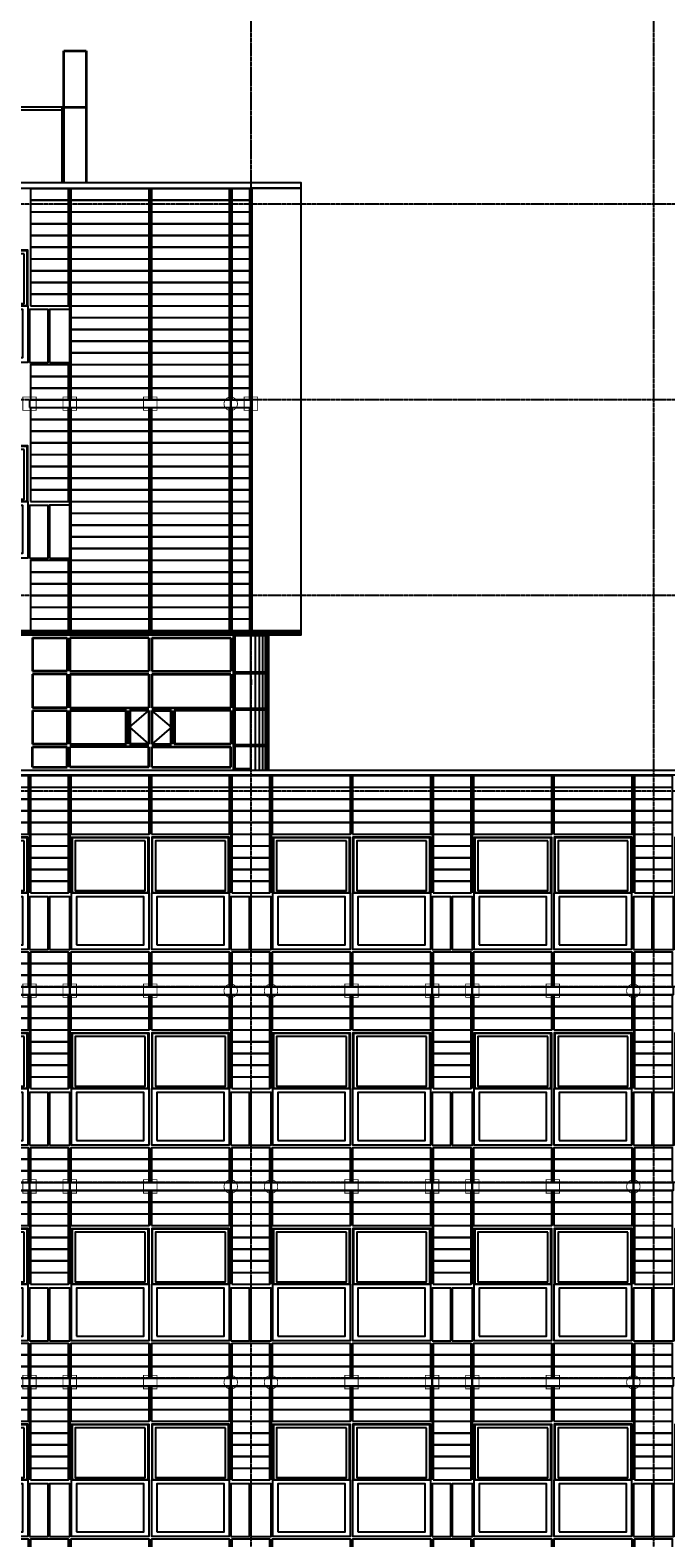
# Model space of a CAD drawing. Header units: millimetres. Extents: x -89870 to 271682, y -14857 to 84958.
# Tile 23 of 31: x 19953 to 31321, y 24698 to 51664. Entities that reach past the tile are written whole.
import ezdxf

# ---------------------------------------------------------------- set-up
doc = ezdxf.new("R2010")
doc.units = ezdxf.units.MM
doc.linetypes.add('DASHDOT', pattern=[25.4, 12.7, -6.35, 0, -6.35])
doc.linetypes.add('GESTRICHELTX2', pattern=[0.3, 0.2, -0.1])
for name, color, linetype in [('alu uprof', 3, 'Continuous'), ('alu vprof', 3, 'Continuous'), ('beugels', 3, 'Continuous'), ('keramiek', 1, 'Continuous'), ('kozijn', 2, 'Continuous'), ('maat', 1, 'Continuous'), ('stramien', 1, 'DASHDOT'), ('van arris', 253, 'Continuous')]:
    doc.layers.add(name, color=color, linetype=linetype)
doc.styles.add('dd', font='ddHelvetica45.ttf')
doc.dimstyles.new('DD-PEIL MAATVOERING', dxfattribs={"dimscale": 18, "dimtxt": 2, "dimasz": 3, "dimexe": 4, "dimexo": 4, "dimgap": 1, "dimtad": 2, "dimjust": 4, "dimtoh": 1, "dimdec": 0, "dimrnd": 1, "dimzin": 12, "dimdsep": 46, "dimtxsty": 'dd', "dimblk1": 'NONE', "dimblk2": 'PEIL +p', "dimsah": 1, "dimcen": 0, "dimse1": 1, "dimse2": 1, "dimsd1": 1, "dimsd2": 1, "dimclrd": 253, "dimclre": 253, "dimclrt": 7, "dimadec": 0, "dimazin": 0, "dimtfac": 1, "dimtdec": 0, "dimtofl": 0, "dimtmove": 0, "dimatfit": 0, "dimldrblk": 'NONE', "dimfxl": 0.5, "dimtfill": 1, "dimtolj": 1, "dimtzin": 0, "dimarcsym": 0})

# ---------------------------------------------------------------- blocks, each defined once
blk = doc.blocks.new('*U131')
at = {"layer": 'stramien', "color": 1, "ltscale": 0.5}
blk.add_lwpolyline([(0, 21501), (0, -21501)], dxfattribs=at)
blk = doc.blocks.new('*U130')
at = {"layer": 'stramien', "color": 0, "linetype": 'ByBlock', "lineweight": -2, "transparency": 16777216}
for p in [(21600, 0), (28800, 0)]:
    blk.add_blockref('*U131', p, dxfattribs=at)
blk = doc.blocks.new('*U80')
at = {"layer": 'keramiek'}
blk.add_lwpolyline([(-340, -100), (340, -100), (340, 100), (-340, 100)], close=True, dxfattribs=at)
blk = doc.blocks.new('*U81')
at = {"layer": 'alu uprof', "color": 0, "linetype": 'ByBlock', "lineweight": -2, "transparency": 16777216}
for p in [(0, 1050), (0, 840), (0, 630), (0, 420), (0, 210), (0, 0)]:
    blk.add_blockref('*U80', p, dxfattribs=at)
blk = doc.blocks.new('*U82')
at = {"layer": 'keramiek'}
blk.add_lwpolyline([(-340, -100), (340, -100), (340, 100), (-340, 100)], close=True, dxfattribs=at)
blk = doc.blocks.new('*U83')
at = {"layer": 'alu uprof', "color": 0, "linetype": 'ByBlock', "lineweight": -2, "transparency": 16777216}
for p in [(0, 1470), (0, 1260), (0, 1050), (0, 840), (0, 630), (0, 420), (0, 210), (0, 0)]:
    blk.add_blockref('*U82', p, dxfattribs=at)
blk = doc.blocks.new('*U84')
at = {"layer": 'keramiek'}
blk.add_lwpolyline([(20, -100), (1420, -100), (1420, 100), (20, 100)], close=True, dxfattribs=at)
blk = doc.blocks.new('*U85')
at = {"layer": 'keramiek', "color": 0, "linetype": 'ByBlock', "lineweight": -2, "transparency": 16777216}
for p in [(0, 3780), (1440, 3780), (0, 3570), (1440, 3570), (0, 3360), (0, 3150), (1440, 3360), (1440, 3150), (0, 2940), (1440, 2940), (0, 2730), (1440, 2730), (0, 2520), (1440, 2520), (0, 2310), (0, 2100), (1440, 2310), (1440, 2100), (0, 1890), (1440, 1890), (0, 1680), (1440, 1680), (0, 1470), (0, 1260), (1440, 1470), (1440, 1260), (0, 1050), (1440, 1050), (0, 840), (1440, 840), (0, 630), (1440, 630), (0, 420), (0, 210), (1440, 420), (1440, 210), (0, 0), (1440, 0)]:
    blk.add_blockref('*U84', p, dxfattribs=at)
blk = doc.blocks.new('*U86')
at = {"layer": 'keramiek'}
blk.add_lwpolyline([(20, -100), (340, -100), (340, 100), (20, 100)], close=True, dxfattribs=at)
blk = doc.blocks.new('*U87')
at = {"layer": 'alu uprof', "color": 0, "linetype": 'ByBlock', "lineweight": -2, "transparency": 16777216}
for p in [(0, 3780), (0, 3570), (0, 3360), (0, 3150), (0, 2940), (0, 2730), (0, 2520), (0, 2310), (0, 2100), (0, 1890), (0, 1680), (0, 1470), (0, 1260), (0, 1050), (0, 840), (0, 630), (0, 420), (0, 210), (0, 0)]:
    blk.add_blockref('*U86', p, dxfattribs=at)
blk = doc.blocks.new('*U132')
at = {"layer": 'keramiek'}
blk.add_lwpolyline([(-340, -100), (340, -100), (340, 100), (-340, 100)], close=True, dxfattribs=at)
blk = doc.blocks.new('*U133')
at = {"layer": 'alu uprof', "color": 0, "linetype": 'ByBlock', "lineweight": -2, "transparency": 16777216}
for p in [(0, 420), (0, 210), (0, 0)]:
    blk.add_blockref('*U132', p, dxfattribs=at)
blk = doc.blocks.new('*U134')
at = {"layer": 'keramiek'}
blk.add_lwpolyline([(-340, -100), (340, -100), (340, 100), (-340, 100)], close=True, dxfattribs=at)
blk = doc.blocks.new('*U135')
at = {"layer": 'alu uprof', "color": 0, "linetype": 'ByBlock', "lineweight": -2, "transparency": 16777216}
for p in [(0, 1890), (0, 1680), (0, 1470), (0, 1260), (0, 1050), (0, 840), (0, 630), (0, 420), (0, 210), (0, 0)]:
    blk.add_blockref('*U134', p, dxfattribs=at)
blk = doc.blocks.new('*U136')
at = {"layer": 'keramiek'}
blk.add_lwpolyline([(20, -100), (1420, -100), (1420, 100), (20, 100)], close=True, dxfattribs=at)
blk = doc.blocks.new('*U137')
at = {"layer": 'keramiek', "color": 0, "linetype": 'ByBlock', "lineweight": -2, "transparency": 16777216}
for p in [(0, 3570), (1440, 3570), (0, 3360), (0, 3150), (1440, 3360), (1440, 3150), (0, 2940), (1440, 2940), (0, 2730), (1440, 2730), (0, 2520), (1440, 2520), (0, 2310), (0, 2100), (1440, 2310), (1440, 2100), (0, 1890), (1440, 1890), (0, 1680), (1440, 1680), (0, 1470), (0, 1260), (1440, 1470), (1440, 1260), (0, 1050), (1440, 1050), (0, 840), (1440, 840), (0, 630), (1440, 630), (0, 420), (0, 210), (1440, 420), (1440, 210), (0, 0), (1440, 0)]:
    blk.add_blockref('*U136', p, dxfattribs=at)
blk = doc.blocks.new('*U138')
at = {"layer": 'keramiek'}
blk.add_lwpolyline([(20, -100), (340, -100), (340, 100), (20, 100)], close=True, dxfattribs=at)
blk = doc.blocks.new('*U139')
at = {"layer": 'alu uprof', "color": 0, "linetype": 'ByBlock', "lineweight": -2, "transparency": 16777216}
for p in [(0, 3570), (0, 3360), (0, 3150), (0, 2940), (0, 2730), (0, 2520), (0, 2310), (0, 2100), (0, 1890), (0, 1680), (0, 1470), (0, 1260), (0, 1050), (0, 840), (0, 630), (0, 420), (0, 210), (0, 0)]:
    blk.add_blockref('*U138', p, dxfattribs=at)
blk = doc.blocks.new('*U1')
at = {"layer": 'keramiek'}
blk.add_lwpolyline([(20, -100), (1420, -100), (1420, 100), (20, 100)], close=True, dxfattribs=at)
blk = doc.blocks.new('*U2')
at = {"layer": 'keramiek', "color": 0, "linetype": 'ByBlock', "lineweight": -2, "transparency": 16777216}
for p in [(0, 420), (0, 210), (1440, 420), (1440, 210), (0, 0), (1440, 0)]:
    blk.add_blockref('*U1', p, dxfattribs=at)
blk = doc.blocks.new('*U3')
at = {"layer": 'keramiek'}
blk.add_lwpolyline([(-340, -100), (340, -100), (340, 100), (-340, 100)], close=True, dxfattribs=at)
blk = doc.blocks.new('*U4')
at = {"layer": 'alu uprof', "color": 0, "linetype": 'ByBlock', "lineweight": -2, "transparency": 16777216}
for p in [(0, 420), (0, 210), (0, 0)]:
    blk.add_blockref('*U3', p, dxfattribs=at)
blk = doc.blocks.new('*U5')
at = {"layer": 'keramiek'}
blk.add_lwpolyline([(20, -100), (1420, -100), (1420, 100), (20, 100)], close=True, dxfattribs=at)
blk = doc.blocks.new('*U6')
at = {"layer": 'keramiek', "color": 0, "linetype": 'ByBlock', "lineweight": -2, "transparency": 16777216}
for p in [(0, 420), (0, 210), (1440, 420), (1440, 210), (0, 0), (1440, 0)]:
    blk.add_blockref('*U5', p, dxfattribs=at)
blk = doc.blocks.new('*U7')
at = {"layer": 'keramiek'}
blk.add_lwpolyline([(-340, -100), (340, -100), (340, 100), (-340, 100)], close=True, dxfattribs=at)
blk = doc.blocks.new('*U8')
at = {"layer": 'alu uprof', "color": 0, "linetype": 'ByBlock', "lineweight": -2, "transparency": 16777216}
for p in [(0, 1470), (0, 1260), (0, 1050), (0, 840), (0, 630), (0, 420), (0, 210), (0, 0)]:
    blk.add_blockref('*U7', p, dxfattribs=at)
blk = doc.blocks.new('keramiek N2')
at = {"layer": 'alu uprof'}
for name, p in [('*U8', (20059, 25836)), ('*U4', (20059, 24156))]:
    blk.add_blockref(name, p, dxfattribs=at)
at = {"layer": 'keramiek'}
for name, p in [('*U6', (16819, 26886)), ('*U2', (16819, 24156))]:
    blk.add_blockref(name, p, dxfattribs=at)
blk = doc.blocks.new('*U150')
at = {"layer": 'alu uprof'}
for points in [[(-1610, -1745), (1270, -1745), (1270, -1615), (-1610, -1615)], [(1270, -1745), (1990, -1745), (1990, -1615), (1270, -1615)]]:
    blk.add_lwpolyline(points, close=True, dxfattribs=at)
at = {"layer": 'alu vprof'}
for points in [[(-1610, 1745), (-1610, 75)], [(-1610, 1745), (-1610, 75)], [(-170, 1745), (-170, 1125)], [(1270, 1745), (1270, 75)], [(-1610, -985), (-1610, -1605)], [(-1610, -1605), (-1610, -985)], [(-170, -985), (-170, -1605)], [(1270, -985), (1270, -1605)]]:
    blk.add_lwpolyline(points, dxfattribs=at)
at = {"layer": 'alu uprof'}
blk.add_blockref('keramiek N2', (-18429, -25661), dxfattribs=at)
blk = doc.blocks.new('*U151')
at = {"layer": 'keramiek', "color": 0, "linetype": 'ByBlock', "lineweight": -2, "transparency": 16777216}
for p in [(10800, 7000), (14400, 7000), (18000, 7000), (21600, 7000), (10800, 3500), (14400, 3500), (18000, 3500), (21600, 3500), (10800, 0), (14400, 0), (18000, 0), (21600, 0)]:
    blk.add_blockref('*U150', p, dxfattribs=at)
blk = doc.blocks.new('*U10')
at = {"layer": 'keramiek'}
blk.add_lwpolyline([(20, -100), (1420, -100), (1420, 100), (20, 100)], close=True, dxfattribs=at)
blk = doc.blocks.new('*U11')
at = {"layer": 'keramiek', "color": 0, "linetype": 'ByBlock', "lineweight": -2, "transparency": 16777216}
for p in [(0, 420), (0, 210), (1440, 420), (1440, 210), (0, 0), (1440, 0)]:
    blk.add_blockref('*U10', p, dxfattribs=at)
blk = doc.blocks.new('*U12')
at = {"layer": 'keramiek'}
blk.add_lwpolyline([(-340, -100), (340, -100), (340, 100), (-340, 100)], close=True, dxfattribs=at)
blk = doc.blocks.new('*U13')
at = {"layer": 'alu uprof', "color": 0, "linetype": 'ByBlock', "lineweight": -2, "transparency": 16777216}
for p in [(0, 420), (0, 210), (0, 0)]:
    blk.add_blockref('*U12', p, dxfattribs=at)
blk = doc.blocks.new('*U14')
at = {"layer": 'keramiek'}
blk.add_lwpolyline([(20, -100), (1420, -100), (1420, 100), (20, 100)], close=True, dxfattribs=at)
blk = doc.blocks.new('*U15')
at = {"layer": 'keramiek', "color": 0, "linetype": 'ByBlock', "lineweight": -2, "transparency": 16777216}
for p in [(0, 840), (1440, 840), (0, 630), (1440, 630), (0, 420), (0, 210), (1440, 420), (1440, 210), (0, 0), (1440, 0)]:
    blk.add_blockref('*U14', p, dxfattribs=at)
blk = doc.blocks.new('*U16')
at = {"layer": 'keramiek'}
blk.add_lwpolyline([(-340, -100), (340, -100), (340, 100), (-340, 100)], close=True, dxfattribs=at)
blk = doc.blocks.new('*U17')
at = {"layer": 'alu uprof', "color": 0, "linetype": 'ByBlock', "lineweight": -2, "transparency": 16777216}
for p in [(0, 1890), (0, 1680), (0, 1470), (0, 1260), (0, 1050), (0, 840), (0, 630), (0, 420), (0, 210), (0, 0)]:
    blk.add_blockref('*U16', p, dxfattribs=at)
blk = doc.blocks.new('keramiek N3')
at = {"layer": 'alu uprof'}
for name, p in [('*U17', (3220, 1780)), ('*U13', (3220, 100))]:
    blk.add_blockref(name, p, dxfattribs=at)
at = {"layer": 'keramiek'}
for name, p in [('*U15', (-20, 2830)), ('*U11', (-20, 100))]:
    blk.add_blockref(name, p, dxfattribs=at)
blk = doc.blocks.new('*U154')
at = {"layer": 'alu uprof'}
for points in [[(-1610, -1745), (1270, -1745), (1270, -1615), (-1610, -1615)], [(1270, -1745), (1990, -1745), (1990, -1615), (1270, -1615)]]:
    blk.add_lwpolyline(points, close=True, dxfattribs=at)
at = {"layer": 'alu vprof'}
for points in [[(-1610, 2165), (-1610, 75)], [(-170, 2165), (-170, 1125)], [(1270, 2165), (1270, 75)], [(-1610, 1745), (-1610, 75)], [(1270, 1745), (1270, 75)], [(-1610, -985), (-1610, -1605)], [(-1610, -1605), (-1610, -985)], [(-170, -985), (-170, -1605)], [(-170, -985), (-170, -1605)], [(1270, -985), (1270, -1605)], [(1270, -985), (1270, -1605)]]:
    blk.add_lwpolyline(points, dxfattribs=at)
at = {"layer": 'beugels', "color": 10}
blk.add_blockref('keramiek N3', (-1590, -1605), dxfattribs=at)
blk = doc.blocks.new('*U155')
at = {"layer": 'keramiek', "color": 0, "linetype": 'ByBlock', "lineweight": -2, "transparency": 16777216}
for p in [(10800, 0), (14400, 0), (18000, 0), (21600, 0)]:
    blk.add_blockref('*U154', p, dxfattribs=at)
blk = doc.blocks.new('kozijnen 1')
at = {"layer": 'kozijn', "color": 1}
for points in [[(-1409, 1016), (-1409, 2011), (-24, 2011), (-24, 1012)], [(1411, 1016), (1411, 2011), (26, 2011), (26, 1012)]]:
    blk.add_lwpolyline(points, dxfattribs=at)
at = {"layer": 'kozijn'}
for points in [[(-1391, 2003), (-41, 2003), (-41, 1016), (-1391, 1016)], [(-91, 1944), (-1342, 1944), (-1342, 1058), (-91, 1058)], [(43, 2003), (1393, 2003), (1393, 1016), (43, 1016)], [(1344, 1944), (93, 1944), (93, 1058), (1344, 1058)], [(-1799, 0), (-1439, 0), (-1439, 945), (-1799, 945)], [(-1409, 1016), (-25, 1016), (-25, 0), (-1409, 0)], [(-1319, 87), (-115, 87), (-115, 945), (-1319, 945)], [(26, 1016), (1410, 1016), (1410, 0), (26, 0)], [(116, 87), (1320, 87), (1320, 945), (116, 945)], [(1441, 0), (1775, 0), (1775, 945), (1441, 945)]]:
    blk.add_lwpolyline(points, close=True, dxfattribs=at)
blk = doc.blocks.new('*U368')
at = {"layer": 'kozijn'}
blk.add_blockref('kozijnen 1', (12, -1006), dxfattribs=at)
blk = doc.blocks.new('*U369')
at = {"layer": 'alu vprof', "color": 0, "linetype": 'ByBlock', "lineweight": -2, "transparency": 16777216}
for p in [(10800, 10500), (14400, 10500), (18000, 10500), (21600, 10500), (25200, 10500), (10800, 7000), (14400, 7000), (18000, 7000), (21600, 7000), (25200, 7000), (10800, 3500), (14400, 3500), (18000, 3500), (21600, 3500), (25200, 3500), (10800, 0), (14400, 0), (18000, 0), (21600, 0), (25200, 0)]:
    blk.add_blockref('*U368', p, dxfattribs=at)
blk = doc.blocks.new('*U376')
at = {"layer": 'kozijn'}
blk.add_blockref('kozijnen 1', (12, -1006), dxfattribs=at)
blk = doc.blocks.new('*U377')
at = {"layer": 'alu vprof', "color": 0, "linetype": 'ByBlock', "lineweight": -2, "transparency": 16777216}
for p in [(0, 3500), (3600, 3500), (7200, 3500), (10800, 3500), (0, 0), (3600, 0), (7200, 0), (10800, 0)]:
    blk.add_blockref('*U376', p, dxfattribs=at)
blk = doc.blocks.new('vanarris zuid')
at = {"layer": 'van arris', "lineweight": 35}
for p, q in [((18250, 29075), (18250, 31437.5)), ((18250, 31437.5), (18650, 31437.5)), ((18650, 31437.5), (18650, 29075)), ((18650, 30425), (18250, 30425)), ((21290, 20990), (14710, 20990)), ((17690, 20940), (17690, 20340)), ((17690, 20940), (18310, 20940)), ((18310, 20940), (18310, 20340)), ((18360, 20940), (18360, 20340)), ((19775, 20940), (18360, 20940)), ((19775, 20940), (19775, 20340)), ((19825, 20940), (19825, 20340)), ((19825, 20940), (21240, 20940)), ((21240, 20940), (21240, 20340)), ((21290, 20990), (21290, 18575)), ((18310, 20340), (17690, 20340)), ((17690, 20290), (17690, 19690)), ((18310, 20290), (17690, 20290)), ((18310, 20290), (18310, 19690)), ((18360, 20340), (19775, 20340)), ((18360, 20290), (18360, 19690)), ((18360, 20290), (19775, 20290)), ((19775, 20290), (19775, 19690)), ((19825, 20340), (21240, 20340)), ((19825, 20290), (19825, 19690)), ((19825, 20290), (21240, 20290)), ((21240, 20290), (21240, 19690)), ((18310, 19690), (17690, 19690)), ((18360, 19690), (19775, 19690)), ((19825, 19690), (21240, 19690)), ((17690, 19640), (17690, 19040)), ((17690, 19640), (18310, 19640)), ((18310, 19640), (18310, 19040)), ((18360, 19640), (18360, 19040)), ((18360, 19640), (19375, 19640)), ((19775, 19640), (19425, 19640)), ((19775, 19640), (19775, 19040)), ((19825, 19640), (20175, 19640)), ((19825, 19640), (19825, 19040)), ((21240, 19640), (20225, 19640)), ((21240, 19640), (21240, 19040)), ((18310, 19040), (17690, 19040)), ((17690, 18625), (17690, 18990)), ((17690, 18990), (18310, 18990)), ((18310, 18625), (18310, 18990)), ((18360, 19040), (19375, 19040)), ((18360, 18625), (18360, 18990)), ((19775, 18990), (18360, 18990)), ((19775, 19040), (19425, 19040)), ((19775, 18625), (19775, 18990)), ((19825, 19040), (20175, 19040)), ((19825, 18625), (19825, 18990)), ((19825, 18990), (21240, 18990)), ((21240, 19040), (20225, 19040)), ((21240, 18625), (21240, 18990)), ((17690, 18625), (18310, 18625)), ((19775, 18625), (18360, 18625)), ((19825, 18625), (21240, 18625))]:
    blk.add_line(p, q, dxfattribs=at)
at = {"layer": 'van arris', "lineweight": 25}
for p, q in [((6900, 30435), (18225, 30435)), ((6900, 30385), (18225, 30385)), ((18225, 29075), (18225, 30435)), ((21597.5, 18585), (21597.5, 20990)), ((21677.5, 18585), (21677.5, 20990)), ((21750, 18585), (21750, 20990)), ((21812.5, 18585), (21812.5, 20990)), ((21860, 18585), (21860, 20990)), ((21890, 18585), (21890, 20990)), ((21600, 20195), (21600, 20097.5)), ((19425, 19340), (19775, 19640)), ((20175, 19340), (19825, 19640)), ((19425, 19340), (19775, 19040)), ((20175, 19340), (19825, 19040))]:
    blk.add_line(p, q, dxfattribs=at)
at = {"layer": 'van arris', "lineweight": 50}
for p, q in [((-905, 21055), (22505, 21055)), ((22505, 21005), (-905, 21005)), ((21300, 20990), (21300, 18585)), ((21590, 20990), (21300, 20990)), ((21600, 20990), (21590, 20990)), ((21600, 20990), (21900, 20990)), ((21900, 21000), (21900, 18585)), ((21300, 20315), (21600, 20315)), ((21600, 20315), (21900, 20315)), ((19375, 19640), (19375, 19040)), ((19425, 19640), (19425, 19040)), ((20175, 19640), (20175, 19040)), ((20225, 19640), (20225, 19040)), ((21300, 19665), (21600, 19665)), ((21600, 19665), (21900, 19665)), ((21300, 19015), (21600, 19015)), ((21600, 19015), (21900, 19015)), ((21590, 18585), (21300, 18585)), ((21600, 18585), (21590, 18585))]:
    blk.add_line(p, q, dxfattribs=at)
blk = doc.blocks.new('PEIL +p')
blk.add_line((0, 0.5), (0, -0.5))
blk.add_lwpolyline([(0, 0, 0, 1, 0), (1, 0, 1, 1, 0)], format="xyseb")
blk.add_lwpolyline([(0, 0), (1, -0.5), (1, 0.5), (0, 0)], close=True)
blk = doc.blocks.new('*D526')
at = {"layer": 'Defpoints', "color": 0, "transparency": 16777216}
for p in [(23900, 48931), (55403, 48931), (52700, 17051)]:
    blk.add_point(p, dxfattribs=at)
at = {"layer": 'maat', "color": 253, "linetype": 'GESTRICHELTX2', "lineweight": -2, "transparency": 16777216}
blk.add_line((55403, 17051), (55403, 48631), dxfattribs=at)
at = {"layer": 'maat', "color": 253, "lineweight": -2, "transparency": 16777216, "xscale": 300, "yscale": 300, "zscale": 300, "rotation": 90}
blk.add_blockref('PEIL +p', (55403, 48931), dxfattribs=at)
at = {"layer": 'maat', "color": 7, "transparency": 16777216, "insert": (56486, 49158), "char_height": 200, "attachment_point": 5, "style": 'dd', "bg_fill": 3, "box_fill_scale": 1.1, "bg_fill_color": 256, "bg_fill_true_color": 13158600, "bg_fill_transparency": 0}
blk.add_mtext('\\A1;31880 +p', dxfattribs=at)
blk = doc.blocks.new('_NONE')
at = {"color": 0, "linetype": 'ByBlock'}
blk.add_circle((0, 0), 0.25, dxfattribs=at)

msp = doc.modelspace()

# ---------------------------------------------------------------- linework, layer by layer
at = {"layer": 'alu uprof'}
for points in [[(1400.2, 48836.2), (24800.2, 48836.2), (24800.2, 48931.2), (1400.2, 48931.2)], [(23920.2, 40916.2), (24800.2, 40916.2), (24800.2, 48836.2), (23920.2, 48836.2)], [(19940.2, 44916.2), (20660.2, 44916.2), (20660.2, 45046.2), (19940.2, 45046.2)], [(20660.2, 44916.2), (23540.2, 44916.2), (23540.2, 45046.2), (20660.2, 45046.2)], [(23540.2, 44916.2), (23900.2, 44916.2), (23900.2, 45046.2), (23540.2, 45046.2)], [(1400.2, 40856.2), (24800.2, 40856.2), (24800.2, 40896.2), (1400.2, 40896.2)], [(53600.2, 38336.2), (1400.2, 38336.2), (1400.2, 38431.2), (53600.2, 38431.2)]]:
    msp.add_lwpolyline(points, close=True, dxfattribs=at)
at = {"layer": 'alu vprof'}
for points in [[(20660.2, 45056.2), (20660.2, 48826.2)], [(22100.2, 45056.2), (22100.2, 48826.2)], [(23540.2, 45056.2), (23540.2, 48826.2)], [(23900.2, 45056.2), (23900.2, 48826.2)], [(20660.2, 40926.2), (20660.2, 44906.2)], [(22100.2, 40926.2), (22100.2, 44906.2)], [(23540.2, 40926.2), (23540.2, 44906.2)], [(23900.2, 40926.2), (23900.2, 44906.2)]]:
    msp.add_lwpolyline(points, dxfattribs=at)
at = {"layer": 'beugels', "color": 93, "const_width": 15}
for points in [[(19820.3, 44864.1), (20060.3, 44864.1), (20060.3, 45104.1), (19820.3, 45104.1)], [(20540.3, 44864.1), (20780.3, 44864.1), (20780.3, 45104.1), (20540.3, 45104.1)], [(21980.3, 44864.1), (22220.3, 44864.1), (22220.3, 45104.1), (21980.3, 45104.1)], [(23780.2, 44864.1), (24020.2, 44864.1), (24020.2, 45104.1), (23780.2, 45104.1)], [(19820.3, 34364.1), (20060.3, 34364.1), (20060.3, 34604.1), (19820.3, 34604.1)], [(20540.3, 34364.1), (20780.3, 34364.1), (20780.3, 34604.1), (20540.3, 34604.1)], [(21980.3, 34364.1), (22220.3, 34364.1), (22220.3, 34604.1), (21980.3, 34604.1)], [(25580.3, 34364.1), (25820.3, 34364.1), (25820.3, 34604.1), (25580.3, 34604.1)], [(27020.3, 34364.1), (27260.3, 34364.1), (27260.3, 34604.1), (27020.3, 34604.1)], [(27740.3, 34364.1), (27980.3, 34364.1), (27980.3, 34604.1), (27740.3, 34604.1)], [(29180.3, 34364.1), (29420.3, 34364.1), (29420.3, 34604.1), (29180.3, 34604.1)], [(19820.3, 30864.1), (20060.3, 30864.1), (20060.3, 31104.1), (19820.3, 31104.1)], [(20540.3, 30864.1), (20780.3, 30864.1), (20780.3, 31104.1), (20540.3, 31104.1)], [(21980.3, 30864.1), (22220.3, 30864.1), (22220.3, 31104.1), (21980.3, 31104.1)], [(25580.3, 30864.1), (25820.3, 30864.1), (25820.3, 31104.1), (25580.3, 31104.1)], [(27020.3, 30864.1), (27260.3, 30864.1), (27260.3, 31104.1), (27020.3, 31104.1)], [(27740.3, 30864.1), (27980.3, 30864.1), (27980.3, 31104.1), (27740.3, 31104.1)], [(29180.3, 30864.1), (29420.3, 30864.1), (29420.3, 31104.1), (29180.3, 31104.1)], [(19820.3, 27364.1), (20060.3, 27364.1), (20060.3, 27604.1), (19820.3, 27604.1)], [(20540.3, 27364.1), (20780.3, 27364.1), (20780.3, 27604.1), (20540.3, 27604.1)], [(21980.3, 27364.1), (22220.3, 27364.1), (22220.3, 27604.1), (21980.3, 27604.1)], [(25580.3, 27364.1), (25820.3, 27364.1), (25820.3, 27604.1), (25580.3, 27604.1)], [(27020.3, 27364.1), (27260.3, 27364.1), (27260.3, 27604.1), (27020.3, 27604.1)], [(27740.3, 27364.1), (27980.3, 27364.1), (27980.3, 27604.1), (27740.3, 27604.1)], [(29180.3, 27364.1), (29420.3, 27364.1), (29420.3, 27604.1), (29180.3, 27604.1)]]:
    msp.add_lwpolyline(points, close=True, dxfattribs=at)
at = {"layer": 'beugels', "color": 10, "const_width": 10}
for points in [[(20660.2, 44916.2), (20660.2, 45046.2)], [(23540.2, 44916.2), (23540.2, 45046.2)], [(23900.2, 44916.2), (23900.2, 45046.2)], [(20660.2, 34416.2), (20660.2, 34546.2)], [(23540.2, 34416.2), (23540.2, 34546.2)], [(24260.2, 34416.2), (24260.2, 34546.2)], [(27140.2, 34416.2), (27140.2, 34546.2)], [(27860.2, 34416.2), (27860.2, 34546.2)], [(30740.2, 34416.2), (30740.2, 34546.2)], [(20660.2, 30916.2), (20660.2, 31046.2)], [(23540.2, 30916.2), (23540.2, 31046.2)], [(24260.2, 30916.2), (24260.2, 31046.2)], [(27140.2, 30916.2), (27140.2, 31046.2)], [(27860.2, 30916.2), (27860.2, 31046.2)], [(30740.2, 30916.2), (30740.2, 31046.2)], [(20660.2, 27416.2), (20660.2, 27546.2)], [(23540.2, 27416.2), (23540.2, 27546.2)], [(24260.2, 27416.2), (24260.2, 27546.2)], [(27140.2, 27416.2), (27140.2, 27546.2)], [(27860.2, 27416.2), (27860.2, 27546.2)], [(30740.2, 27416.2), (30740.2, 27546.2)]]:
    msp.add_lwpolyline(points, dxfattribs=at)
at = {"layer": 'beugels', "color": 10, "const_width": 15}
for points in [[(23420.1, 44982.1, -0.4120639), (23540.2, 45101.3, -0.4123618), (23660.3, 44981.9, -0.4160677), (23540.2, 44861.1, -0.4163665)], [(23420.1, 34482.1, -0.4120639), (23540.2, 34601.3, -0.4123618), (23660.3, 34481.9, -0.4160677), (23540.2, 34361.1, -0.4163665)], [(24140.1, 34482.1, -0.4120639), (24260.2, 34601.3, -0.4123618), (24380.3, 34481.9, -0.4160677), (24260.2, 34361.1, -0.4163665)], [(30620.1, 34482.1, -0.4120639), (30740.2, 34601.3, -0.4123618), (30860.3, 34481.9, -0.4160677), (30740.2, 34361.1, -0.4163665)], [(23420.1, 30982.1, -0.4120639), (23540.2, 31101.3, -0.4123618), (23660.3, 30981.9, -0.4160677), (23540.2, 30861.1, -0.4163665)], [(24140.1, 30982.1, -0.4120639), (24260.2, 31101.3, -0.4123618), (24380.3, 30981.9, -0.4160677), (24260.2, 30861.1, -0.4163665)], [(30620.1, 30982.1, -0.4120639), (30740.2, 31101.3, -0.4123618), (30860.3, 30981.9, -0.4160677), (30740.2, 30861.1, -0.4163665)], [(23420.1, 27482.1, -0.4120639), (23540.2, 27601.3, -0.4123618), (23660.3, 27481.9, -0.4160677), (23540.2, 27361.1, -0.4163665)], [(24140.1, 27482.1, -0.4120639), (24260.2, 27601.3, -0.4123618), (24380.3, 27481.9, -0.4160677), (24260.2, 27361.1, -0.4163665)], [(30620.1, 27482.1, -0.4120639), (30740.2, 27601.3, -0.4123618), (30860.3, 27481.9, -0.4160677), (30740.2, 27361.1, -0.4163665)]]:
    msp.add_lwpolyline(points, format="xyb", close=True, dxfattribs=at)
at = {"layer": 'kozijn'}
for points in [[(20300.9, 45720.2), (20660.9, 45720.2), (20660.9, 46665.2), (20300.9, 46665.2)], [(20300.9, 42220.2), (20660.9, 42220.2), (20660.9, 43165.2), (20300.9, 43165.2)]]:
    msp.add_lwpolyline(points, close=True, dxfattribs=at)
at = {"layer": 'stramien', "color": 1, "ltscale": 0.5}
for points in [[(61288.7, 48551.2), (59.1, 48551.2)], [(61288.7, 45051.2), (59.1, 45051.2)], [(61288.7, 41551.2), (59.1, 41551.2)], [(61288.7, 38051.2), (59.1, 38051.2)], [(61288.7, 34551.2), (59.1, 34551.2)], [(61288.7, 31051.2), (59.1, 31051.2)], [(61288.7, 27551.2), (59.1, 27551.2)]]:
    msp.add_lwpolyline(points, dxfattribs=at)

# ---------------------------------------------------------------- block references
at = {"layer": 'alu uprof'}
for name, p in [('*U135', (20300.2, 46836.2)), ('*U139', (23540.2, 45156.2)), ('*U133', (20300.2, 45156.2)), ('*U83', (20300.2, 43336.2)), ('*U87', (23540.2, 41026.2)), ('*U81', (20300.2, 41026.2))]:
    msp.add_blockref(name, p, dxfattribs=at)
at = {"layer": 'alu vprof'}
for name, p in [('*U377', (7687.9, 43225.7)), ('*U369', (7687.9, 25725.7))]:
    msp.add_blockref(name, p, dxfattribs=at)
at = {"layer": 'keramiek'}
for name, p in [('*U137', (20660.2, 45156.2)), ('*U85', (20660.2, 41026.2)), ('*U155', (7870.2, 36161.2)), ('*U151', (7870.2, 25661.2))]:
    msp.add_blockref(name, p, dxfattribs=at)
at = {"layer": 'stramien', "xscale": -1}
msp.add_blockref('*U130', (52700.2, 34367.5), dxfattribs=at)
at = {"layer": 'van arris'}
msp.add_blockref('vanarris zuid', (2302.7, 19856.2), dxfattribs=at)

# ---------------------------------------------------------------- next in the draw order: dimensions: what is measured, and where the dimension line sits
at = {"layer": 'maat'}
dim = msp.add_linear_dim(base=(55402.6, 48931.2), p1=(52700.2, 17051.2), p2=(23900.2, 48931.2), angle=90, dimstyle='DD-PEIL MAATVOERING', override={"dimpost": ' +p'}, dxfattribs=at)
dim.commit()
dim.dimension.update_dxf_attribs({"geometry": '*D526', "text_midpoint": (56486.2, 49157.9)})

doc.saveas('drawing.dxf')
